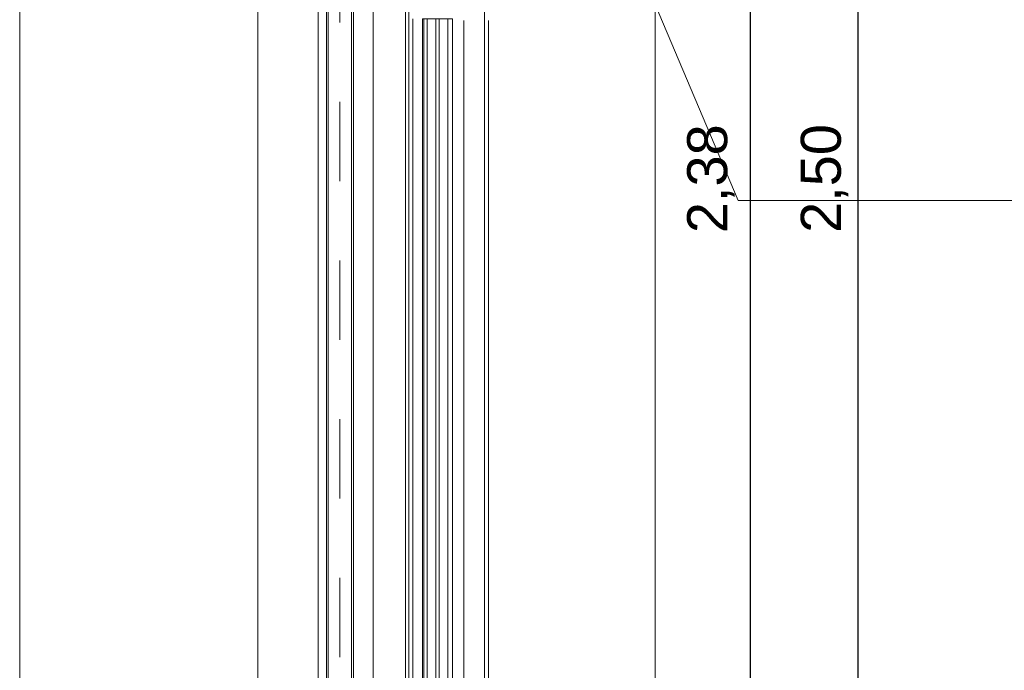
# Model space of a CAD drawing. Header units: metres. Extents: x 69 to 122.5, y -21.4 to -4.6.
# Tile 165 of 250: x 76.845 to 78.085, y -8.847 to -8.027. Entities that reach past the tile are written whole.
import ezdxf

# ---------------------------------------------------------------- set-up
doc = ezdxf.new("R2010")
doc.units = ezdxf.units.M
doc.header["$LTSCALE"] = 0.02
doc.linetypes.add('center-3', pattern=[5.97125, 2.81, -1.405, 0.35125, -1.405])
doc.layers.add('014_Fassadenarbeiten-000 Aufsicht Betonfertigteile', color=7, linetype='Continuous', lineweight=9, true_color=0xc0c0c0)
for name, color, linetype, lineweight in [('030_Sonnenschutzarbeiten-außen', 7, 'Continuous', 5), ('032_Metallarbeiten-Bemassung 1_20', 7, 'Continuous', 9), ('032_Metallarbeiten-Beschriftung 1_20', 7, 'Continuous', 5), ('032_Metallarbeiten-Fenster', 7, 'Continuous', 5), ('Keine', 7, 'Continuous', 9)]:
    doc.layers.add(name, color=color, linetype=linetype, lineweight=lineweight)
doc.styles.add('Arial', font='arial.ttf')

msp = doc.modelspace()

# ---------------------------------------------------------------- linework, layer by layer
at = {"layer": '014_Fassadenarbeiten-000 Aufsicht Betonfertigteile', "color": 252, "lineweight": 18, "true_color": 0x888888}
msp.add_lwpolyline([(76.845, -5.9661), (77.145, -5.9661), (77.145, -9.4683), (77.0195, -9.4681), (77.0195, -9.5188), (76.845, -9.5311)], close=True, dxfattribs=at)
at = {"layer": '030_Sonnenschutzarbeiten-außen', "color": 8, "linetype": 'center-3', "lineweight": 18, "true_color": 0x808080}
msp.add_line((77.2481, -9.4309), (77.2481, -6.9064), dxfattribs=at)
at = {"layer": '030_Sonnenschutzarbeiten-außen', "color": 8, "lineweight": 18, "true_color": 0x808080}
msp.add_line((77.2898, -6.9661), (77.2898, -9.4269), dxfattribs=at)
at = {"layer": '030_Sonnenschutzarbeiten-außen', "color": 8, "linetype": 'Continuous', "lineweight": 18, "true_color": 0x808080}
for points in [[(77.2206, -6.9411), (77.2335, -6.9411), (77.2335, -9.4269), (77.2206, -9.4269)], [(77.2335, -6.9411), (77.2629, -6.9411), (77.2629, -9.4269), (77.2335, -9.4269)], [(77.2629, -6.9411), (77.3306, -6.9411), (77.3306, -9.4269), (77.2629, -9.4269)]]:
    msp.add_lwpolyline(points, close=True, dxfattribs=at)
at = {"layer": '030_Sonnenschutzarbeiten-außen', "color": 8, "lineweight": 18, "true_color": 0x808080}
for points in [[(77.2206, -6.9411), (77.2206, -8.0453), (77.2206, -9.4309)], [(77.2312, -9.4269), (77.2312, -7.101), (77.2312, -6.9411)], [(77.2335, -9.4269), (77.2335, -7.101), (77.2335, -6.9411)], [(77.2629, -6.9411), (77.2629, -7.101), (77.2629, -9.4269)], [(77.2652, -6.9411), (77.2652, -7.101), (77.2652, -9.4269)], [(77.3306, -6.9411), (77.3306, -8.0454), (77.3306, -9.4311)]]:
    msp.add_lwpolyline(points, dxfattribs=at)
at = {"layer": '032_Metallarbeiten-Bemassung 1_20', "color": 0, "lineweight": -2}
for p, q in [((77.9008, -9.4332), (77.9008, -7.023)), ((77.7651, -9.3732), (77.7651, -7.0835))]:
    msp.add_line(p, q, dxfattribs=at)
at = {"layer": '032_Metallarbeiten-Beschriftung 1_20', "color": 7, "linetype": 'Continuous', "lineweight": 9}
msp.add_lwpolyline([(77.4858, -7.6319), (77.7497, -8.2551), (79.1673, -8.2551)], dxfattribs=at)
at = {"layer": '032_Metallarbeiten-Fenster', "color": 7, "lineweight": 13}
for p, q in [((77.335, -7.0877), (77.335, -8.0284)), ((77.335, -9.3336), (77.335, -8.0284)), ((77.34, -9.3336), (77.34, -8.0263)), ((77.404, -9.3184), (77.404, -8.0284)), ((77.435, -9.3206), (77.435, -8.0284))]:
    msp.add_line(p, q, dxfattribs=at)
at = {"layer": '032_Metallarbeiten-Fenster', "color": 7, "linetype": 'Continuous', "lineweight": 18}
for points in [[(77.352, -9.3351), (77.352, -8.0263), (77.358, -8.0263), (77.358, -9.3351)], [(77.369, -9.3351), (77.369, -8.0263), (77.373, -8.0263), (77.373, -9.3351)], [(77.384, -8.0263), (77.39, -8.0263), (77.39, -9.3351), (77.384, -9.3351)]]:
    msp.add_lwpolyline(points, close=True, dxfattribs=at)
at = {"layer": '032_Metallarbeiten-Fenster', "lineweight": 18}
msp.add_lwpolyline([(77.354, -8.0263), (77.39, -8.0263), (77.39, -9.3351), (77.354, -9.3351)], close=True, dxfattribs=at)
at = {"layer": 'Keine', "color": 8, "linetype": 'Continuous', "lineweight": 13, "true_color": 0x808080}
msp.add_lwpolyline([(77.43, -7.0386), (77.645, -7.0386), (77.645, -9.4181), (77.43, -9.4181)], close=True, dxfattribs=at)

# ---------------------------------------------------------------- texts
at = {"layer": '032_Metallarbeiten-Bemassung 1_20', "color": 0, "lineweight": 13, "char_height": 0.05044, "attachment_point": 7, "rotation": 90, "style": 'Arial'}
for s, insert in [('2,38', (77.7451, -8.2964)), ('2,50', (77.8882, -8.2961))]:
    msp.add_mtext(s, dxfattribs=dict(at, insert=insert))

doc.saveas('drawing.dxf')
